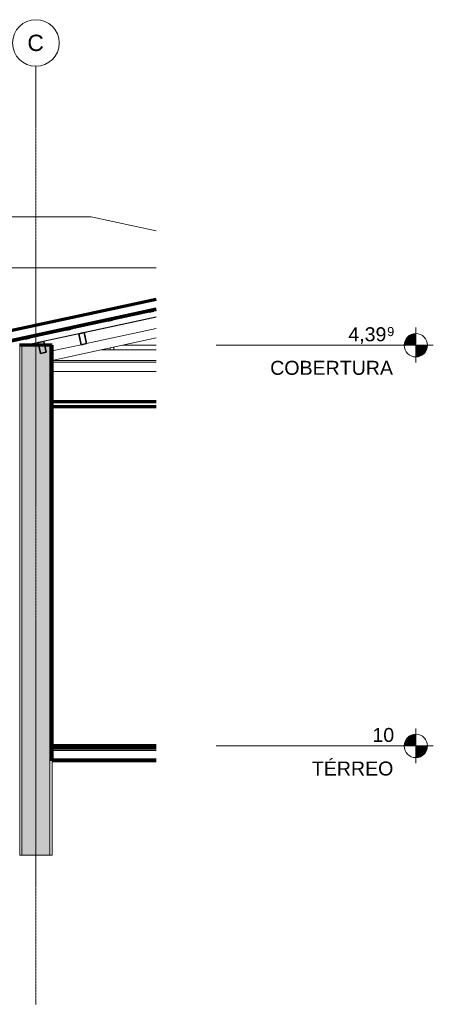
# Model space of a CAD drawing. Header units: millimetres. Extents: x -3164 to 44461, y -1932 to 8822.
# Tile 6 of 9: x 11955 to 16386, y -1742 to 8822. Entities that reach past the tile are written whole.
import ezdxf

# ---------------------------------------------------------------- set-up
doc = ezdxf.new("R2010")
doc.units = ezdxf.units.MM
doc.linetypes.add('_Traço - ponto', pattern=[16, 12, -2, 0, -2])
for name, color, linetype, lineweight in [('A-CLNG', 13, 'Continuous', 18), ('A-FLOR', 192, 'Continuous', 18), ('A-FLOR-LEVL', 51, 'Continuous', 9), ('A-FLOR-MCUT', 51, 'Continuous', 18), ('A-GENM', 13, 'Continuous', 18), ('A-GLAZ-CWMG', 51, 'Continuous', 18), ('A-ROOF', 132, 'Continuous', 18), ('A-WALL', 113, 'Continuous', 18), ('A-WALL-PATT', 111, 'Continuous', 70), ('S-GRID', 1, 'Continuous', 9), ('S-GRID-IDEN', 1, 'Continuous', 9)]:
    doc.layers.add(name, color=color, linetype=linetype, lineweight=lineweight)
doc.styles.add('Arial', font='arial.ttf', dxfattribs={"height": 150})
doc.styles.add('Arial_1', font='arial.ttf', dxfattribs={"height": 97.483633})
doc.styles.add('Arial_2', font='arial.ttf', dxfattribs={"height": 175})

# ---------------------------------------------------------------- blocks, each defined once
blk = doc.blocks.new('Rectangular Mullion - 2x5 cm-4253633-ELEVAÇÃO 5 - FACHADA DE IMPLANTAÇÃO')
at = {"layer": 'A-GLAZ-CWMG', "lineweight": 35}
for p, q in [((12060, 5425), (12011, 5414)), ((12011, 5414), (12016, 5395)), ((12016, 5395), (12064, 5405)), ((12064, 5405), (12060, 5425))]:
    blk.add_line(p, q, dxfattribs=at)
blk = doc.blocks.new('Rectangular Mullion - 2x5 cm-4253677-ELEVAÇÃO 5 - FACHADA DE IMPLANTAÇÃO')
at = {"layer": 'A-GLAZ-CWMG', "lineweight": 35}
for p, q in [((12503, 5521), (12454, 5510)), ((12454, 5510), (12458, 5491)), ((12458, 5491), (12507, 5501)), ((12507, 5501), (12503, 5521))]:
    blk.add_line(p, q, dxfattribs=at)
blk = doc.blocks.new('Rectangular Mullion - 2x5 cm-4253679-ELEVAÇÃO 5 - FACHADA DE IMPLANTAÇÃO')
at = {"layer": 'A-GLAZ-CWMG', "lineweight": 35}
for p, q in [((12946, 5617), (12897, 5606)), ((12897, 5606), (12901, 5587)), ((12950, 5597), (12946, 5617)), ((12901, 5587), (12950, 5597))]:
    blk.add_line(p, q, dxfattribs=at)
blk = doc.blocks.new('Rectangular Mullion - 2x5 cm-4253681-ELEVAÇÃO 5 - FACHADA DE IMPLANTAÇÃO')
at = {"layer": 'A-GLAZ-CWMG', "lineweight": 35}
for p, q in [((13389, 5713), (13340, 5702)), ((13393, 5694), (13389, 5713)), ((13340, 5702), (13344, 5683)), ((13344, 5683), (13393, 5694))]:
    blk.add_line(p, q, dxfattribs=at)
blk = doc.blocks.new('Rectangular Mullion - 6x12 cm-3934020-ELEVAÇÃO 5 - FACHADA DE IMPLANTAÇÃO')
at = {"layer": 'A-GLAZ-CWMG'}
for p, q in [((12834, 5281), (13416, 5281)), ((13416, 5165), (12303, 5165)), ((12303, 5149), (13416, 5149))]:
    blk.add_line(p, q, dxfattribs=at)
blk = doc.blocks.new('Rectangular Mullion - 4x6_3-3931030-ELEVAÇÃO 5 - FACHADA DE IMPLANTAÇÃO')
at = {"layer": 'A-GLAZ-CWMG'}
for p, q in [((12964, 5601), (12964, 5621)), ((12924, 5525), (12924, 5527)), ((12964, 5534), (12964, 5536)), ((12924, 5281), (12924, 5300)), ((12964, 5281), (12964, 5309))]:
    blk.add_line(p, q, dxfattribs=at)
blk = doc.blocks.new('Rectangular Mullion - 4x6_3-3931011-ELEVAÇÃO 5 - FACHADA DE IMPLANTAÇÃO')
at = {"layer": 'A-GLAZ-CWMG'}
for p, q in [((12008, 5329), (13416, 5634)), ((12950, 5597), (13344, 5683)), ((13393, 5694), (13416, 5698)), ((12507, 5501), (12901, 5587)), ((11711, 5329), (12016, 5395)), ((12064, 5405), (12458, 5491)), ((11622, 5309), (11670, 5320)), ((11635, 5248), (11622, 5309)), ((11635, 5248), (11705, 5263))]:
    blk.add_line(p, q, dxfattribs=at)
blk = doc.blocks.new('Rectangular Mullion - 6x12 cm 2-4082024-ELEVAÇÃO 5 - FACHADA DE IMPLANTAÇÃO')
at = {"layer": 'A-GLAZ-CWMG'}
blk.add_line((13416, 5632), (12657, 5467), dxfattribs=at)
blk = doc.blocks.new('Rectangular Mullion - 6x12 cm-4090283-ELEVAÇÃO 5 - FACHADA DE IMPLANTAÇÃO')
at = {"layer": 'A-GLAZ-CWMG', "lineweight": 35}
for p, q in [((12647, 5465), (12588, 5452)), ((12588, 5452), (12614, 5335)), ((12672, 5348), (12647, 5465)), ((12614, 5335), (12672, 5348))]:
    blk.add_line(p, q, dxfattribs=at)
blk = doc.blocks.new('Rectangular Mullion - 6x12 cm 2-4082025-ELEVAÇÃO 5 - FACHADA DE IMPLANTAÇÃO')
at = {"layer": 'A-GLAZ-CWMG'}
for p, q in [((12153, 5358), (12018, 5329)), ((12222, 5373), (12212, 5371)), ((11675, 5254), (11660, 5251)), ((11693, 5258), (11675, 5254)), ((11701, 5137), (11675, 5254)), ((11686, 5134), (11701, 5137)), ((11718, 5141), (11701, 5137))]:
    blk.add_line(p, q, dxfattribs=at)
blk = doc.blocks.new('Rectangular Mullion - 6x12 cm 2-4082030-ELEVAÇÃO 5 - FACHADA DE IMPLANTAÇÃO')
at = {"layer": 'A-GLAZ-CWMG'}
for p, q in [((12588, 5452), (12222, 5373)), ((12657, 5467), (12647, 5465))]:
    blk.add_line(p, q, dxfattribs=at)
blk = doc.blocks.new('Rectangular Mullion - 6x12 cm-4082021-ELEVAÇÃO 5 - FACHADA DE IMPLANTAÇÃO')
at = {"layer": 'A-GLAZ-CWMG', "lineweight": 35}
for p, q in [((12212, 5371), (12153, 5358)), ((12153, 5358), (12179, 5241)), ((12237, 5254), (12212, 5371)), ((12179, 5241), (12237, 5254))]:
    blk.add_line(p, q, dxfattribs=at)
blk = doc.blocks.new('tesoura10 - tesoura-4089500-ELEVAÇÃO 5 - FACHADA DE IMPLANTAÇÃO')
at = {"layer": 'A-GENM'}
for p, q in [((13416, 5509), (12672, 5348)), ((12303, 5166), (13416, 5407)), ((12614, 5335), (12303, 5268)), ((13416, 5148), (12303, 5148))]:
    blk.add_line(p, q, dxfattribs=at)
blk = doc.blocks.new('Level - M_Level Head ABNT-2835562-ELEVAÇÃO 5 - FACHADA DE IMPLANTAÇÃO')
at = {"layer": 'A-FLOR-LEVL'}
h = blk.add_hatch(color=256, dxfattribs=at)
edge = h.paths.add_edge_path(flags=0)
edge.add_line((16199, 1030), (16074, 1030))
edge.add_arc((16199, 1030), 125, 90, 180, ccw=False)
edge.add_line((16199, 1155), (16199, 1030))
h = blk.add_hatch(color=256, dxfattribs=at)
edge = h.paths.add_edge_path(flags=0)
edge.add_arc((16199, 1030), 125, -90, 0, ccw=False)
edge.add_line((16199, 905), (16199, 1030))
edge.add_line((16199, 1030), (16324, 1030))
for p, q in [((16199, 1219), (16199, 844)), ((16199, 1030), (16199, 1155)), ((16005, 1030), (16386, 1030)), ((16074, 1030), (16199, 1030)), ((16324, 1030), (16199, 1030)), ((16199, 1030), (16199, 905))]:
    blk.add_line(p, q, dxfattribs=at)
blk.add_circle((16199, 1030), 125, dxfattribs=at)
for start, end in [(90, 180), (270, 0)]:
    blk.add_arc((16199, 1030), 125, start, end, dxfattribs=at)
blk = doc.blocks.new('Grid - Head Grid-11506-ELEVAÇÃO 5 - FACHADA DE IMPLANTAÇÃO')
at = {"layer": 'S-GRID-IDEN'}
blk.add_circle((673, 8572), 250, dxfattribs=at)

msp = doc.modelspace()

# ---------------------------------------------------------------- hatches: boundary and pattern name
at = {"layer": 'A-WALL-PATT'}
msp.add_hatch(color=256, dxfattribs=at).paths.add_polyline_path([(11978, -140), (12278, -140), (12278, 5329), (11978, 5329), (11978, -100)], flags=0)

# ---------------------------------------------------------------- linework, layer by layer
at = {"layer": 'A-CLNG', "lineweight": 70}
for p, q in [((13416, 4722), (12303, 4722)), ((12303, 4672), (13416, 4672))]:
    msp.add_line(p, q, dxfattribs=at)
at = {"layer": 'A-CLNG'}
msp.add_line((13416, 4682), (12303, 4682), dxfattribs=at)
at = {"layer": 'A-FLOR', "lineweight": 70}
for p, q in [((13416, 1030), (12303, 1030)), ((12303, 1010), (13416, 1010)), ((12303, 880), (13416, 880)), ((13416, 870), (12303, 870))]:
    msp.add_line(p, q, dxfattribs=at)
at = {"layer": 'A-FLOR-LEVL'}
for p, q in [((16199, 5329), (14061, 5329)), ((16199, 1030), (14061, 1030))]:
    msp.add_line(p, q, dxfattribs=at)
at = {"layer": 'A-FLOR-MCUT'}
msp.add_line((13416, 980), (12303, 980), dxfattribs=at)
at = {"layer": 'A-ROOF'}
for p, q in [((12719, 6708), (8237, 6708)), ((13416, 6557), (12719, 6708)), ((3395, 6158), (13416, 6158)), ((13389, 5713), (13416, 5719)), ((12503, 5521), (12897, 5606)), ((12946, 5617), (13340, 5702)), ((12060, 5425), (12454, 5510)), ((11617, 5329), (12011, 5414)), ((12009, 5329), (12018, 5329)), ((13056, 5329), (13416, 5329))]:
    msp.add_line(p, q, dxfattribs=at)
at = {"layer": 'A-ROOF', "lineweight": 70}
for p, q in [((13416, 5821), (11590, 5425)), ((11616, 5329), (13416, 5719))]:
    msp.add_line(p, q, dxfattribs=at)
at = {"layer": 'A-WALL', "lineweight": 70}
for p, q in [((12303, 5329), (11953, 5329)), ((12303, 870), (12303, 5329))]:
    msp.add_line(p, q, dxfattribs=at)
at = {"layer": 'A-WALL'}
for p, q in [((11956, -140), (11956, 5329)), ((11978, -140), (11978, 5329)), ((12278, -140), (12278, 5329)), ((12301, -140), (12301, 5329)), ((13416, 5049), (12303, 5049)), ((12303, -140), (12303, 870)), ((11953, -140), (12303, -140))]:
    msp.add_line(p, q, dxfattribs=at)
at = {"layer": 'S-GRID', "linetype": '_Traço - ponto'}
msp.add_line((12128, -1742), (12128, 8322), dxfattribs=at)

# ---------------------------------------------------------------- block references
at = {"layer": 'A-FLOR-LEVL'}
for p in [(0, 4299), (0, 0)]:
    msp.add_blockref('Level - M_Level Head ABNT-2835562-ELEVAÇÃO 5 - FACHADA DE IMPLANTAÇÃO', p, dxfattribs=at)
at = {"layer": 'A-GENM'}
msp.add_blockref('tesoura10 - tesoura-4089500-ELEVAÇÃO 5 - FACHADA DE IMPLANTAÇÃO', (0, 0), dxfattribs=at)
at = {"layer": 'A-GLAZ-CWMG'}
for name in ['Rectangular Mullion - 2x5 cm-4253681-ELEVAÇÃO 5 - FACHADA DE IMPLANTAÇÃO', 'Rectangular Mullion - 4x6_3-3931011-ELEVAÇÃO 5 - FACHADA DE IMPLANTAÇÃO', 'Rectangular Mullion - 6x12 cm 2-4082024-ELEVAÇÃO 5 - FACHADA DE IMPLANTAÇÃO', 'Rectangular Mullion - 2x5 cm-4253679-ELEVAÇÃO 5 - FACHADA DE IMPLANTAÇÃO', 'Rectangular Mullion - 4x6_3-3931030-ELEVAÇÃO 5 - FACHADA DE IMPLANTAÇÃO', 'Rectangular Mullion - 2x5 cm-4253677-ELEVAÇÃO 5 - FACHADA DE IMPLANTAÇÃO', 'Rectangular Mullion - 2x5 cm-4253633-ELEVAÇÃO 5 - FACHADA DE IMPLANTAÇÃO', 'Rectangular Mullion - 6x12 cm 2-4082030-ELEVAÇÃO 5 - FACHADA DE IMPLANTAÇÃO', 'Rectangular Mullion - 6x12 cm-4090283-ELEVAÇÃO 5 - FACHADA DE IMPLANTAÇÃO', 'Rectangular Mullion - 6x12 cm 2-4082025-ELEVAÇÃO 5 - FACHADA DE IMPLANTAÇÃO', 'Rectangular Mullion - 6x12 cm-4082021-ELEVAÇÃO 5 - FACHADA DE IMPLANTAÇÃO', 'Rectangular Mullion - 6x12 cm-3934020-ELEVAÇÃO 5 - FACHADA DE IMPLANTAÇÃO']:
    msp.add_blockref(name, (0, 0), dxfattribs=at)
at = {"layer": 'S-GRID-IDEN'}
msp.add_blockref('Grid - Head Grid-11506-ELEVAÇÃO 5 - FACHADA DE IMPLANTAÇÃO', (11455, 0), dxfattribs=at)

# ---------------------------------------------------------------- texts
at = {"layer": 'A-FLOR-LEVL', "attachment_point": 1}
for s, insert, char_height, width, style in [('4,39', (15476, 5522), 150, 505.06, 'Arial'), ('9', (15892, 5525), 97.5, 96.2, 'Arial_1'), ('COBERTURA', (14639, 5162), 150, 1615.4, 'Arial'), ('10', (15734, 1223), 150, 288.61, 'Arial'), ('TÉRREO', (15085, 863), 150, 1074.26, 'Arial')]:
    msp.add_mtext(s, dxfattribs=dict(at, insert=insert, char_height=char_height, width=width, style=style))
at = {"layer": 'S-GRID-IDEN', "insert": (12037, 8661), "char_height": 175, "width": 216.46, "attachment_point": 1, "style": 'Arial_2'}
msp.add_mtext('C', dxfattribs=at)

doc.saveas('drawing.dxf')
